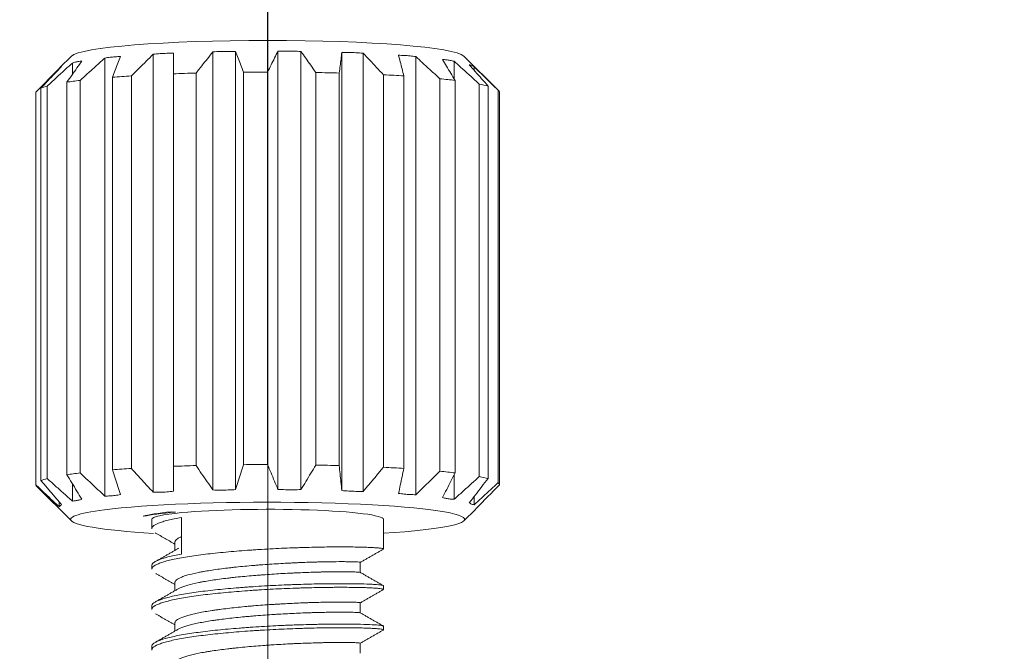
# Model space of a CAD drawing. Header units: millimetres. Extents: x 504 to 605, y 222 to 305.
# Tile 66 of 70: x 551.18 to 559.67, y 278.56 to 284.01. Entities that reach past the tile are written whole.
import ezdxf

# ---------------------------------------------------------------- set-up
doc = ezdxf.new("R2010")
doc.units = ezdxf.units.MM
doc.header["$LTSCALE"] = 0.03
doc.linetypes.add('CENTER', pattern=[50.8, 31.75, -6.35, 6.35, -6.35])
doc.layers.get('0').update_dxf_attribs({"lineweight": 15})
doc.layers.add('1', color=7, linetype='Continuous', true_color=0xffffff)
doc.styles.get("Standard").update_dxf_attribs({"font": 'simsun.ttc', "width": 0.85})
doc.dimstyles.new('ISO-25', dxfattribs={"dimtxt": 2.5, "dimasz": 2, "dimexe": 1.3, "dimexo": 0.625, "dimtad": 1, "dimzin": 9, "dimdsep": 46, "dimtxsty": 'Standard', "dimblk": 'OPEN30', "dimcen": 2, "dimazin": 2, "dimtfac": 0.6, "dimtmove": 0, "dimatfit": 0, "dimldrblk": 'OPEN30', "dimfxl": 1, "dimtolj": 1, "dimarcsym": 0})

# ---------------------------------------------------------------- blocks, each defined once
blk = doc.blocks.new('_Open30')
at = {"color": 0, "linetype": 'ByBlock', "lineweight": -2}
for p, q in [((-1, 0.2679), (0, 0)), ((0, 0), (-1, -0.2679)), ((0, 0), (-1, 0))]:
    blk.add_line(p, q, dxfattribs=at)
blk = doc.blocks.new('*D1')
at = {"color": 0, "lineweight": -2}
for p, q in [((523.1175, 282.896), (523.1175, 297.8054)), ((573.828, 277.0828), (573.828, 297.8054)), ((525.1175, 296.5054), (571.828, 296.5054))]:
    blk.add_line(p, q, dxfattribs=at)
at = {"layer": 'Defpoints', "color": 0}
for p in [(573.828, 296.5054), (523.1175, 282.271), (573.828, 276.4578)]:
    blk.add_point(p, dxfattribs=at)
at = {"color": 0, "lineweight": -2, "xscale": 2, "yscale": 2, "zscale": 2, "rotation": 180}
blk.add_blockref('_Open30', (523.1175, 296.5054), dxfattribs=at)
at = {"color": 0, "lineweight": -2, "xscale": 2, "yscale": 2, "zscale": 2}
blk.add_blockref('_Open30', (573.828, 296.5054), dxfattribs=at)
at = {"color": 0, "insert": (548.4725, 298.3804), "char_height": 2.5, "attachment_point": 5}
blk.add_mtext('\\A1;50.71', dxfattribs=at)
blk = doc.blocks.new('*D6')
at = {"color": 0, "lineweight": -2}
for p, q in [((553.3175, 283.046), (553.3175, 292.8054)), ((573.828, 276.9818), (573.828, 292.8054)), ((555.3175, 291.5054), (571.828, 291.5054))]:
    blk.add_line(p, q, dxfattribs=at)
at = {"layer": 'Defpoints', "color": 0}
for p in [(573.828, 291.5054), (553.3175, 282.421), (573.828, 276.3568)]:
    blk.add_point(p, dxfattribs=at)
at = {"color": 0, "lineweight": -2, "xscale": 2, "yscale": 2, "zscale": 2, "rotation": 180}
blk.add_blockref('_Open30', (553.3175, 291.5054), dxfattribs=at)
at = {"color": 0, "lineweight": -2, "xscale": 2, "yscale": 2, "zscale": 2}
blk.add_blockref('_Open30', (573.828, 291.5054), dxfattribs=at)
at = {"color": 0, "insert": (563.5727, 293.3804), "char_height": 2.5, "attachment_point": 5}
blk.add_mtext('\\A1;20.5', dxfattribs=at)
blk = doc.blocks.new('*D7')
at = {"color": 0, "lineweight": -2}
for p, q in [((516.8392, 260.296), (516.8392, 302.8054)), ((573.828, 277.5134), (573.828, 302.8054)), ((518.8392, 301.5054), (571.828, 301.5054))]:
    blk.add_line(p, q, dxfattribs=at)
at = {"layer": 'Defpoints', "color": 0}
for p in [(573.828, 301.5054), (573.828, 276.8884), (516.8392, 259.671)]:
    blk.add_point(p, dxfattribs=at)
at = {"color": 0, "lineweight": -2, "xscale": 2, "yscale": 2, "zscale": 2, "rotation": 180}
blk.add_blockref('_Open30', (516.8392, 301.5054), dxfattribs=at)
at = {"color": 0, "lineweight": -2, "xscale": 2, "yscale": 2, "zscale": 2}
blk.add_blockref('_Open30', (573.828, 301.5054), dxfattribs=at)
at = {"color": 0, "insert": (545.3206, 303.3804), "char_height": 2.5, "attachment_point": 5}
blk.add_mtext('\\A1;56.99', dxfattribs=at)
blk = doc.blocks.new('A$C4323a73e')
at = {"layer": '1', "color": 7, "linetype": 'Continuous', "lineweight": 18}
for p, q in [((36.0066, 24.0576), (36.0066, 20.2776)), ((36.2022, 24.0612), (36.2022, 20.2812)), ((36.5673, 24.0629), (36.5673, 20.2829)), ((36.7662, 24.0611), (36.7662, 20.2811)), ((37.1194, 24.0528), (37.1194, 20.2728)), ((34.7851, 24.0213), (34.6852, 23.9222)), ((35.074, 24.0045), (35.074, 20.2245)), ((35.492, 24.0375), (35.492, 20.2575)), ((35.6652, 24.0462), (35.6652, 20.2662)), ((37.3021, 24.0458), (37.3021, 20.2657)), ((37.7574, 24.0167), (37.7574, 20.2367)), ((38.0874, 23.9769), (38.0874, 23.8271)), ((38.4709, 23.7248), (38.172, 24.0213)), ((34.678, 23.9137), (34.678, 23.9092)), ((34.7935, 23.9618), (34.7935, 23.8633)), ((36.2697, 20.4958), (36.2697, 23.8829)), ((36.4786, 23.8838), (36.4786, 20.4968)), ((36.8945, 20.4929), (36.8945, 23.88)), ((38.26, 23.9301), (38.26, 23.9002)), ((34.7466, 20.4096), (34.7466, 23.7967)), ((34.8605, 23.812), (34.8605, 20.4249)), ((35.1404, 20.452), (35.1404, 23.8391)), ((35.303, 23.8505), (35.303, 20.4635)), ((35.6652, 20.4817), (35.6652, 23.8688)), ((35.8605, 23.8753), (35.8605, 20.4882)), ((37.0966, 23.8753), (37.0966, 20.4882)), ((37.4787, 20.4734), (37.4787, 23.8605)), ((37.6541, 23.8505), (37.6541, 20.4635)), ((37.965, 20.4391), (37.965, 23.8261)), ((38.0966, 23.812), (38.0966, 20.4249)), ((34.5223, 20.3587), (34.5223, 23.7458)), ((34.5764, 23.7634), (34.5764, 20.3763)), ((38.3057, 20.3933), (38.3057, 23.7804)), ((38.3807, 23.7634), (38.3807, 20.3763)), ((38.4676, 20.3407), (38.4676, 23.7277)), ((34.4786, 23.7095), (34.4786, 20.3224)), ((38.4786, 23.7095), (38.4786, 20.3224)), ((38.0874, 20.4069), (38.0874, 20.1969)), ((34.7935, 20.3318), (34.7935, 20.1818)), ((34.4862, 20.3072), (34.7851, 20.0106)), ((34.678, 20.1755), (34.678, 20.1337)), ((38.26, 20.2205), (38.26, 20.1501)), ((35.6468, 20.0889), (35.683, 20.086)), ((38.172, 20.0106), (38.2719, 20.1097)), ((35.4786, 20.0236), (35.4786, 19.9424)), ((35.7354, 19.7241), (35.7354, 20.0414)), ((37.4786, 20.0236), (37.4786, 20.0236)), ((37.4786, 19.7681), (37.4786, 20.0236)), ((35.6786, 19.8273), (35.6786, 19.7563)), ((37.2785, 19.5658), (37.2785, 19.653)), ((35.4786, 19.6251), (35.4786, 19.5937)), ((35.6786, 19.4786), (35.6786, 19.4084)), ((37.4786, 19.4194), (37.4786, 19.4507)), ((37.2785, 19.2171), (37.2785, 19.3043)), ((35.4786, 19.2764), (35.4786, 19.245)), ((35.6786, 19.13), (35.6786, 19.0597)), ((37.4786, 19.0707), (37.4786, 19.1021)), ((37.2785, 18.8685), (37.2785, 18.9556)), ((35.4786, 18.9277), (35.4786, 18.8963))]:
    blk.add_line(p, q, dxfattribs=at)
for centre, major_axis, ratio, start_param, end_param in [((36.4786, 24.0084), (1.7, 0), 0.087156, 0.08766, 3.053913), ((36.4786, 23.7095), (2, 0), 0.087156, 1.570796, 1.675433), ((36.4786, 23.7095), (2, 0), 0.087156, 1.256637, 1.361274), ((36.4786, 23.7095), (2, 0), 0.087156, 2.513274, 2.617911), ((36.4786, 23.7095), (2, 0), 0.087156, 2.199115, 2.303752), ((36.4786, 23.7095), (2, 0), 0.087156, 1.884955, 1.989592), ((36.4786, 23.7095), (2, 0), 0.087156, 0.942478, 1.047115), ((36.4786, 23.7095), (2, 0), 0.087156, 0.628318, 0.732955), ((36.4786, 23.7095), (2, 0), 0.087156, 2.827433, 2.93207), ((36.4786, 23.7095), (2, 0), 0.087156, 0.314159, 0.418796), ((36.4786, 23.7095), (2, 0), 0.087156, 0, 0.104637), ((36.4786, 20.3224), (-2, 0), 0.087156, 5.026548, 5.131185), ((36.4786, 20.3224), (-2, 0), 0.087156, 4.712389, 4.817026), ((36.4786, 20.3224), (-2, 0), 0.087156, 4.39823, 4.502866), ((36.4786, 20.3224), (-2, 0), 0.087156, 5.654867, 5.759504), ((36.4786, 20.3224), (-2, 0), 0.087156, 5.340708, 5.445344), ((36.4786, 20.3224), (-2, 0), 0.087156, 4.08407, 4.188707), ((36.4786, 20.3224), (-2, 0), 0.087156, 3.769911, 3.874548), ((36.4786, 20.3224), (-2, 0), 0.087156, 0, 0.104637), ((36.4786, 20.3224), (-2, 0), 0.087156, 5.969026, 6.073663), ((36.4786, 20.3224), (-2, 0), 0.087156, 3.455752, 3.560389), ((36.4786, 20.3224), (-2, 0), 0.087156, 3.141593, 3.246229), ((36.4786, 20.0236), (-1.7, 0), 0.087156, 2.199695, 5.550106), ((36.4786, 20.0236), (-1.7, 0), 0.087156, 5.550106, 6.283185), ((36.4786, 20.0236), (1.1193, 0), 0.087156, 2.408513, 2.858468), ((36.4245, 20.0166), (-1.0882, 0), 0.087145, 5.462037, 5.915508), ((36.4786, 20.0236), (1, 0), 0.087156, 2.408512, 3.141673), ((36.4786, 20.0236), (1, 0), 0.087156, 0, 2.408512), ((36.4786, 20.0236), (-1.7, 0), 0.087156, 0, 0.952188)]:
    blk.add_ellipse(centre, major_axis=major_axis, ratio=ratio, start_param=start_param, end_param=end_param, dxfattribs=at)
for points, degree in [([(36.0066, 24.0576), (35.9909, 24.0383), (35.9592, 23.9991), (35.9105, 23.9383), (35.8773, 23.8965), (35.8605, 23.8753)], 3), ([(36.2022, 24.0612), (36.1805, 24.0621), (36.137, 24.0629), (36.0718, 24.0617), (36.0283, 24.0593), (36.0066, 24.0576)], 3), ([(36.2697, 23.8829), (36.2619, 23.9036), (36.2466, 23.9445), (36.2241, 24.004), (36.2094, 24.0424), (36.2022, 24.0612)], 3), ([(36.5673, 24.0629), (36.5578, 24.044), (36.5385, 24.0054), (36.5089, 23.9457), (36.4888, 23.9047), (36.4786, 23.8838)], 3), ([(36.7662, 24.0611), (36.7441, 24.0625), (36.7, 24.0646), (36.6336, 24.0652), (36.5894, 24.0639), (36.5673, 24.0629)], 3), ([(36.8945, 23.88), (36.8798, 23.9011), (36.8506, 23.9426), (36.8079, 24.0029), (36.78, 24.0419), (36.7662, 24.0611)], 3), ([(37.1194, 24.0528), (37.117, 24.0341), (37.112, 23.9958), (37.1044, 23.9367), (37.0992, 23.896), (37.0966, 23.8753)], 3), ([(37.3021, 24.0458), (37.2818, 24.0478), (37.2412, 24.051), (37.1803, 24.0533), (37.1397, 24.0533), (37.1194, 24.0528)], 3), ([(34.7466, 23.7967), (34.7613, 23.8177), (34.7905, 23.8593), (34.8333, 23.9196), (34.8611, 23.9586), (34.8749, 23.9778)], 3), ([(34.8749, 23.9778), (34.8659, 23.9772), (34.8478, 23.9753), (34.8206, 23.97), (34.8026, 23.9648), (34.7935, 23.9618)], 3), ([(35.074, 24.0045), (35.0511, 23.9841), (35.0048, 23.9426), (34.9336, 23.8785), (34.8851, 23.8343), (34.8605, 23.812)], 3), ([(35.141, 24.0137), (35.1335, 24.013), (35.1186, 24.0114), (35.0963, 24.0083), (35.0815, 24.0058), (35.074, 24.0045)], 3), ([(35.1404, 23.8391), (35.1482, 23.8598), (35.1635, 23.9007), (35.186, 23.9602), (35.2006, 23.9986), (35.2079, 24.0174)], 3), ([(35.2079, 24.0174), (35.2004, 24.0173), (35.1856, 24.0169), (35.1633, 24.0157), (35.1484, 24.0144), (35.141, 24.0137)], 3), ([(35.492, 24.0375), (35.4717, 24.0177), (35.4307, 23.9774), (35.3677, 23.9151), (35.3247, 23.8723), (35.303, 23.8505)], 3), ([(35.6652, 24.0462), (35.646, 24.0465), (35.6075, 24.0462), (35.5497, 24.0433), (35.5113, 24.0397), (35.492, 24.0375)], 3), ([(35.6652, 23.8688), (35.6652, 23.8894), (35.6652, 23.9301), (35.6652, 23.9892), (35.6652, 24.0274), (35.6652, 24.0462)], 3), ([(37.4787, 23.8605), (37.4584, 23.882), (37.4183, 23.9245), (37.3594, 23.9862), (37.3211, 24.0261), (37.3021, 24.0458)], 3), ([(37.6087, 24.0284), (37.6136, 24.0096), (37.6235, 23.9713), (37.6386, 23.912), (37.6489, 23.8712), (37.6541, 23.8505)], 3), ([(37.7574, 24.0167), (37.7409, 24.0193), (37.7078, 24.0235), (37.6583, 24.0274), (37.6252, 24.0283), (37.6087, 24.0284)], 3), ([(37.965, 23.8261), (37.9411, 23.8483), (37.8939, 23.892), (37.8247, 23.9555), (37.7796, 23.9965), (37.7574, 24.0167)], 3), ([(37.9874, 23.992), (37.9992, 23.9729), (38.0228, 23.9342), (38.0592, 23.8742), (38.084, 23.8329), (38.0966, 23.812)], 3), ([(38.0874, 23.9769), (38.0763, 23.9798), (38.0541, 23.9848), (38.0208, 23.9898), (37.9986, 23.9915), (37.9874, 23.992)], 3), ([(38.3057, 23.7804), (38.2806, 23.8032), (38.231, 23.8482), (38.1582, 23.9137), (38.1109, 23.9561), (38.0874, 23.9769)], 3), ([(34.678, 23.9137), (34.6566, 23.8921), (34.6133, 23.8481), (34.5468, 23.78), (34.5015, 23.7332), (34.4786, 23.7095)], 3), ([(34.5223, 23.7458), (34.5426, 23.7673), (34.5827, 23.8098), (34.6416, 23.8715), (34.6799, 23.9114), (34.6989, 23.9311)], 3), ([(34.7935, 23.9618), (34.7702, 23.9408), (34.7231, 23.8981), (34.6508, 23.8319), (34.6014, 23.7864), (34.5764, 23.7634)], 3), ([(34.6989, 23.9311), (34.6966, 23.9304), (34.6919, 23.9281), (34.6849, 23.9224), (34.6803, 23.9169), (34.678, 23.9137)], 3), ([(38.2185, 23.9471), (38.2359, 23.9277), (38.2711, 23.8881), (38.3251, 23.8269), (38.362, 23.7847), (38.3807, 23.7634)], 3), ([(38.26, 23.9301), (38.2554, 23.9332), (38.2462, 23.9386), (38.2323, 23.9443), (38.2231, 23.9465), (38.2185, 23.9471)], 3), ([(38.4676, 23.7277), (38.4438, 23.7512), (38.3966, 23.7976), (38.3274, 23.865), (38.2823, 23.9086), (38.26, 23.9301)], 3), ([(35.6652, 20.4817), (35.6652, 20.4576), (35.6652, 20.4096), (35.6652, 20.3377), (35.6652, 20.29), (35.6652, 20.2662)], 3), ([(36.0066, 20.2776), (35.9903, 20.3009), (35.9577, 20.3475), (35.909, 20.4177), (35.8767, 20.4647), (35.8605, 20.4882)], 3), ([(36.2697, 20.4958), (36.2622, 20.4718), (36.2473, 20.424), (36.2248, 20.3525), (36.2097, 20.3049), (36.2022, 20.2812)], 3), ([(36.5673, 20.2829), (36.5574, 20.3065), (36.5376, 20.3539), (36.508, 20.4252), (36.4884, 20.4729), (36.4786, 20.4968)], 3), ([(36.8945, 20.4929), (36.8804, 20.4693), (36.852, 20.422), (36.8092, 20.3514), (36.7806, 20.3045), (36.7662, 20.2811)], 3), ([(37.1194, 20.2728), (37.1169, 20.2966), (37.1118, 20.3443), (37.1042, 20.4161), (37.0991, 20.4642), (37.0966, 20.4882)], 3), ([(34.7466, 20.4096), (34.7608, 20.3859), (34.7892, 20.3387), (34.8319, 20.2681), (34.8606, 20.2212), (34.8749, 20.1977)], 3), ([(35.074, 20.2245), (35.0502, 20.2466), (35.0026, 20.291), (34.9314, 20.3578), (34.8841, 20.4025), (34.8605, 20.4249)], 3), ([(35.1404, 20.452), (35.1479, 20.428), (35.1628, 20.3802), (35.1853, 20.3087), (35.2003, 20.2611), (35.2079, 20.2374)], 3), ([(35.492, 20.2575), (35.4709, 20.2802), (35.4288, 20.3258), (35.3657, 20.3945), (35.3239, 20.4405), (35.303, 20.4635)], 3), ([(37.4787, 20.4734), (37.4592, 20.4502), (37.4201, 20.4039), (37.3612, 20.3347), (37.3218, 20.2887), (37.3021, 20.2657)], 3), ([(37.6087, 20.2484), (37.6138, 20.2721), (37.6239, 20.3198), (37.6391, 20.3915), (37.6491, 20.4394), (37.6541, 20.4635)], 3), ([(37.965, 20.4391), (37.942, 20.4165), (37.896, 20.3713), (37.8268, 20.3039), (37.7806, 20.2591), (37.7574, 20.2367)], 3), ([(37.9874, 20.212), (37.9996, 20.2355), (38.024, 20.2826), (38.0604, 20.3536), (38.0845, 20.4011), (38.0966, 20.4249)], 3), ([(34.678, 20.1337), (34.6557, 20.1545), (34.6112, 20.1963), (34.5448, 20.2592), (34.5006, 20.3013), (34.4786, 20.3224)], 3), ([(34.5223, 20.3587), (34.5418, 20.3355), (34.5809, 20.2892), (34.6398, 20.22), (34.6792, 20.174), (34.6989, 20.151)], 3), ([(34.7935, 20.1818), (34.7693, 20.2033), (34.7209, 20.2463), (34.6485, 20.3111), (34.6004, 20.3546), (34.5764, 20.3763)], 3), ([(38.3057, 20.3933), (38.2816, 20.3714), (38.2333, 20.3275), (38.1605, 20.262), (38.1118, 20.2185), (38.0874, 20.1969)], 3), ([(38.2185, 20.1671), (38.2366, 20.1902), (38.2727, 20.2365), (38.3268, 20.3063), (38.3627, 20.3529), (38.3807, 20.3763)], 3), ([(38.4676, 20.3407), (38.4447, 20.3193), (38.3987, 20.2768), (38.3295, 20.2133), (38.2832, 20.1711), (38.26, 20.1501)], 3), ([(38.2791, 20.1182), (38.3014, 20.1408), (38.3459, 20.186), (38.4124, 20.2541), (38.4565, 20.2996), (38.4786, 20.3224)], 3), ([(35.1409, 20.2282), (35.1335, 20.2275), (35.1186, 20.2262), (35.0963, 20.225), (35.0815, 20.2246), (35.074, 20.2245)], 3), ([(35.2079, 20.2374), (35.2004, 20.2361), (35.1856, 20.2336), (35.1633, 20.2306), (35.1484, 20.2289), (35.1409, 20.2282)], 3), ([(35.6652, 20.2662), (35.646, 20.264), (35.6075, 20.2604), (35.5497, 20.2575), (35.5113, 20.2572), (35.492, 20.2575)], 3), ([(36.2022, 20.2812), (36.1805, 20.2796), (36.137, 20.2772), (36.0718, 20.276), (36.0283, 20.2768), (36.0066, 20.2776)], 3), ([(36.7662, 20.2811), (36.7441, 20.2801), (36.7, 20.2788), (36.6336, 20.2794), (36.5894, 20.2815), (36.5673, 20.2829)], 3), ([(37.3021, 20.2657), (37.2818, 20.2653), (37.2412, 20.2652), (37.1803, 20.2676), (37.1397, 20.2708), (37.1194, 20.2728)], 3), ([(37.7574, 20.2367), (37.7409, 20.2368), (37.7078, 20.2377), (37.6583, 20.2416), (37.6252, 20.2459), (37.6087, 20.2484)], 3), ([(34.6989, 20.151), (34.6966, 20.1479), (34.6919, 20.1424), (34.6849, 20.1366), (34.6803, 20.1344), (34.678, 20.1337)], 3), ([(34.8749, 20.1977), (34.8659, 20.1948), (34.8478, 20.1896), (34.8206, 20.1843), (34.8026, 20.1824), (34.7935, 20.1818)], 3), ([(38.0874, 20.1969), (38.0763, 20.1973), (38.0541, 20.199), (38.0208, 20.2041), (37.9986, 20.2091), (37.9874, 20.212)], 3), ([(38.26, 20.1501), (38.2554, 20.1507), (38.2462, 20.1529), (38.2323, 20.1586), (38.2231, 20.164), (38.2185, 20.1671)], 3), ([(35.5068, 19.9086), (35.593, 19.8593), (35.6786, 19.8103)], 2), ([(35.6976, 19.7672), (35.5974, 19.7099), (35.4967, 19.6524)], 2), ([(37.2785, 19.6528), (37.3788, 19.7102), (37.4783, 19.767)], 2), ([(35.5124, 19.5568), (35.5958, 19.5091), (35.6786, 19.4617)], 2), ([(37.4776, 19.4522), (37.3775, 19.5093), (37.2766, 19.5671)], 2), ([(35.713, 19.4281), (35.613, 19.3708), (35.512, 19.3131)], 2), ([(37.2785, 19.3041), (37.3786, 19.3614), (37.4778, 19.4181)], 2), ([(35.512, 19.2083), (35.5956, 19.1606), (35.6786, 19.113)], 2), ([(37.4778, 19.1034), (37.3777, 19.1606), (37.2767, 19.2184)], 2), ([(35.7129, 19.0794), (35.613, 19.0221), (35.5121, 18.9645)], 2), ([(37.2785, 18.9555), (37.3784, 19.0126), (37.4774, 19.0692)], 2)]:
    blk.add_open_spline(points, degree=degree, dxfattribs=at)
for points, knots in [([(38.2719, 20.1097), (38.272, 20.1098), (38.2744, 20.1122), (38.2768, 20.1151), (38.2791, 20.1182)], [0, 0, 0, 0, 0.035594, 1, 1, 1, 1]), ([(35.7354, 20.0414), (35.6912, 20.0334), (35.6526, 20.0252), (35.6026, 20.0125), (35.5873, 20.0081), (35.5594, 19.9993), (35.5468, 19.9948), (35.514, 19.9813), (35.4984, 19.9722), (35.4866, 19.9606), (35.4847, 19.9583), (35.4815, 19.9536), (35.4804, 19.9512), (35.4789, 19.9467), (35.4786, 19.9446), (35.4786, 19.9424)], [0, 0, 0, 0, 0.268096, 0.268096, 0.402144, 0.402144, 0.536192, 0.536192, 0.804288, 0.804288, 0.871312, 0.871312, 0.938336, 0.938336, 1, 1, 1, 1]), ([(35.6786, 19.8271), (35.6785, 19.8332), (35.6813, 19.8392), (35.6905, 19.8492), (35.6954, 19.8533), (35.7048, 19.8594), (35.7083, 19.8614), (35.7159, 19.8654), (35.7199, 19.8674), (35.7255, 19.8699), (35.7268, 19.8705), (35.7281, 19.871)], [0, 0, 0, 0, 0.407527, 0.407527, 0.684381, 0.684381, 0.822808, 0.822808, 0.961236, 0.961236, 1, 1, 1, 1]), ([(35.4786, 19.625), (35.4785, 19.6272), (35.4796, 19.6341), (35.4872, 19.6455), (35.4997, 19.6547), (35.5153, 19.6639), (35.5248, 19.6685), (35.5576, 19.6821), (35.5853, 19.6908), (35.6353, 19.7035), (35.6534, 19.7077), (35.6925, 19.716), (35.7133, 19.7201), (35.7354, 19.7241)], [0, 0, 0, 0, 0.063166, 0.196999, 0.330833, 0.330833, 0.464666, 0.464666, 0.732333, 0.732333, 0.866167, 0.866167, 1, 1, 1, 1]), ([(37.4786, 19.768), (37.4786, 19.7686), (37.4781, 19.7691), (37.4738, 19.7717), (37.4641, 19.7737), (37.4439, 19.7761), (37.4394, 19.7766), (37.4298, 19.7775), (37.4142, 19.7789), (37.3953, 19.7801), (37.3673, 19.7816), (37.3518, 19.7823), (37.3265, 19.7832), (37.3177, 19.7835), (37.2994, 19.7841), (37.2898, 19.7843), (37.2406, 19.7855), (37.1966, 19.7861), (37.124, 19.7864), (37.0987, 19.7864), (37.0589, 19.7862), (37.0454, 19.7861), (37.018, 19.7859), (37.0041, 19.7857), (36.9339, 19.7848), (36.8749, 19.7837), (36.7978, 19.7815), (36.7822, 19.781), (36.7506, 19.78), (36.7347, 19.7795), (36.6868, 19.7778), (36.6548, 19.7765), (36.558, 19.7723), (36.4929, 19.769), (36.4105, 19.764), (36.3941, 19.763), (36.3614, 19.7609), (36.3452, 19.7598), (36.2967, 19.7564), (36.2648, 19.7541), (36.2016, 19.7491), (36.1704, 19.7465), (36.1088, 19.7409), (36.0781, 19.7379), (35.9893, 19.7288), (35.9335, 19.7222), (35.855, 19.7117), (35.8296, 19.7081), (35.7808, 19.7005), (35.7575, 19.6967), (35.6912, 19.6847), (35.6526, 19.6765), (35.6026, 19.6638), (35.5873, 19.6595), (35.5594, 19.6507), (35.5468, 19.6462), (35.514, 19.6326), (35.4984, 19.6235), (35.4866, 19.6119), (35.4847, 19.6096), (35.4815, 19.6049), (35.4804, 19.6026), (35.4789, 19.5981), (35.4786, 19.5959), (35.4786, 19.5938)], [0, 0, 0, 0, 0.016877, 0.016877, 0.079377, 0.079377, 0.095002, 0.095002, 0.110627, 0.141877, 0.141877, 0.173127, 0.173127, 0.188752, 0.188752, 0.204377, 0.204377, 0.266877, 0.266877, 0.298127, 0.298127, 0.313751, 0.313751, 0.329376, 0.329376, 0.391876, 0.391876, 0.407501, 0.407501, 0.423126, 0.423126, 0.454376, 0.454376, 0.516876, 0.516876, 0.532501, 0.532501, 0.548126, 0.548126, 0.579376, 0.579376, 0.610626, 0.610626, 0.641876, 0.641876, 0.704376, 0.704376, 0.735626, 0.735626, 0.766876, 0.766876, 0.829375, 0.829375, 0.860625, 0.860625, 0.891875, 0.891875, 0.954375, 0.954375, 0.97, 0.97, 0.985625, 0.985625, 1, 1, 1, 1]), ([(35.6965, 19.7665), (35.6981, 19.7677), (35.6999, 19.7689), (35.7042, 19.7717), (35.7069, 19.7733), (35.7098, 19.7749)], [0, 0, 0, 0, 0.427722, 0.427722, 1, 1, 1, 1]), ([(35.6786, 19.4787), (35.6786, 19.4805), (35.6789, 19.4824), (35.6806, 19.4883), (35.683, 19.4924), (35.6944, 19.5048), (35.7069, 19.5128), (35.733, 19.5247), (35.7428, 19.5286), (35.7596, 19.5344), (35.7654, 19.5364), (35.7778, 19.5402), (35.7842, 19.5421), (35.8177, 19.5516), (35.8486, 19.5588), (35.8923, 19.5676), (35.9013, 19.5694), (35.9198, 19.5728), (35.9294, 19.5745), (35.9586, 19.5796), (35.9787, 19.5829), (36.0414, 19.5923), (36.0861, 19.5983), (36.1454, 19.6054), (36.1575, 19.6068), (36.1818, 19.6095), (36.2185, 19.6135), (36.2559, 19.6172), (36.3064, 19.6219), (36.3319, 19.6241), (36.3708, 19.6274), (36.3838, 19.6284), (36.41, 19.6305), (36.4232, 19.6315), (36.4889, 19.6364), (36.541, 19.6398), (36.6184, 19.6442), (36.6442, 19.6456), (36.6826, 19.6475), (36.6953, 19.6481), (36.7205, 19.6493), (36.733, 19.6499), (36.7946, 19.6525), (36.8418, 19.6542), (36.8982, 19.6558), (36.9093, 19.6561), (36.9313, 19.6567), (36.9421, 19.6569), (36.9739, 19.6576), (36.9941, 19.658), (37.0523, 19.6589), (37.0875, 19.6591), (37.135, 19.6591), (37.1497, 19.659), (37.1767, 19.6587), (37.1891, 19.6585), (37.2115, 19.6581), (37.2217, 19.6578), (37.2395, 19.6571), (37.2474, 19.6567), (37.2668, 19.6555), (37.2746, 19.6546), (37.2782, 19.6535), (37.2785, 19.6532), (37.2785, 19.653)], [0, 0, 0, 0, 0.014249, 0.014249, 0.045495, 0.045495, 0.107987, 0.107987, 0.139233, 0.139233, 0.154856, 0.154856, 0.17048, 0.17048, 0.232972, 0.232972, 0.248595, 0.248595, 0.264218, 0.264218, 0.295464, 0.295464, 0.357956, 0.357956, 0.37358, 0.37358, 0.389203, 0.420449, 0.420449, 0.451695, 0.451695, 0.467318, 0.467318, 0.482941, 0.482941, 0.545433, 0.545433, 0.57668, 0.57668, 0.592303, 0.592303, 0.607926, 0.607926, 0.670418, 0.670418, 0.686041, 0.686041, 0.701664, 0.701664, 0.73291, 0.73291, 0.795403, 0.795403, 0.826649, 0.826649, 0.857895, 0.857895, 0.889141, 0.889141, 0.920387, 0.920387, 0.98288, 0.98288, 1, 1, 1, 1]), ([(35.7109, 19.4269), (35.715, 19.4291), (35.7195, 19.4313), (35.733, 19.4375), (35.7429, 19.4414), (35.7596, 19.4473), (35.7655, 19.4492), (35.7778, 19.4531), (35.7843, 19.455), (35.8177, 19.4645), (35.8486, 19.4717), (35.8923, 19.4804), (35.9013, 19.4822), (35.9199, 19.4856), (35.9294, 19.4874), (35.9586, 19.4924), (35.9788, 19.4957), (36.0415, 19.5052), (36.0861, 19.5112), (36.1455, 19.5182), (36.1575, 19.5196), (36.1818, 19.5223), (36.2185, 19.5263), (36.2559, 19.53), (36.3064, 19.5347), (36.332, 19.537), (36.3708, 19.5402), (36.3838, 19.5413), (36.41, 19.5434), (36.4232, 19.5444), (36.4889, 19.5492), (36.541, 19.5526), (36.6185, 19.5571), (36.6442, 19.5585), (36.6826, 19.5604), (36.6954, 19.561), (36.7206, 19.5622), (36.733, 19.5627), (36.7947, 19.5653), (36.8419, 19.567), (36.8982, 19.5686), (36.9093, 19.569), (36.9313, 19.5695), (36.9422, 19.5698), (36.9739, 19.5705), (36.9942, 19.5708), (37.0523, 19.5717), (37.0876, 19.5719), (37.135, 19.5719), (37.1497, 19.5718), (37.1767, 19.5716), (37.1891, 19.5714), (37.2116, 19.5709), (37.2217, 19.5706), (37.2396, 19.5699), (37.2474, 19.5695), (37.2668, 19.5684), (37.2746, 19.5675), (37.2782, 19.5663), (37.2785, 19.5661), (37.2785, 19.5658)], [0, 0, 0, 0, 0.019105, 0.019105, 0.053465, 0.053465, 0.070645, 0.070645, 0.087824, 0.087824, 0.156544, 0.156544, 0.173724, 0.173724, 0.190904, 0.190904, 0.225264, 0.225264, 0.293984, 0.293984, 0.311164, 0.311164, 0.328344, 0.362704, 0.362704, 0.397064, 0.397064, 0.414244, 0.414244, 0.431424, 0.431424, 0.500144, 0.500144, 0.534504, 0.534504, 0.551684, 0.551684, 0.568864, 0.568864, 0.637584, 0.637584, 0.654764, 0.654764, 0.671944, 0.671944, 0.706304, 0.706304, 0.775023, 0.775023, 0.809383, 0.809383, 0.843743, 0.843743, 0.878103, 0.878103, 0.912463, 0.912463, 0.981183, 0.981183, 1, 1, 1, 1]), ([(35.4786, 19.2763), (35.4785, 19.2785), (35.4796, 19.2854), (35.4842, 19.2922), (35.4934, 19.3014), (35.4997, 19.306), (35.5153, 19.3152), (35.5248, 19.3198), (35.5576, 19.3333), (35.5853, 19.3421), (35.6353, 19.3549), (35.6534, 19.3591), (35.6925, 19.3674), (35.7133, 19.3714), (35.7796, 19.3833), (35.8279, 19.3908), (35.9062, 19.4013), (35.9333, 19.4047), (35.9895, 19.4113), (36.0187, 19.4145), (36.1074, 19.4236), (36.1687, 19.4292), (36.2478, 19.4355), (36.2638, 19.4367), (36.296, 19.4391), (36.3122, 19.4403), (36.3611, 19.4437), (36.3937, 19.4458), (36.4914, 19.4516), (36.5565, 19.455), (36.6379, 19.4585), (36.6542, 19.4592), (36.6865, 19.4605), (36.7346, 19.4623), (36.8127, 19.4647), (36.873, 19.4662), (36.9174, 19.4671), (36.9321, 19.4674), (36.9611, 19.4679), (36.9756, 19.4681), (37.0463, 19.469), (37.0988, 19.4692), (37.1715, 19.4689), (37.1947, 19.4687), (37.228, 19.4683), (37.2389, 19.4681), (37.2598, 19.4677), (37.2699, 19.4675), (37.3189, 19.4664), (37.3526, 19.4651), (37.3879, 19.4632), (37.3946, 19.4628), (37.4073, 19.462), (37.4133, 19.4616), (37.4301, 19.4602), (37.4397, 19.4593), (37.4638, 19.4565), (37.4737, 19.4545), (37.478, 19.4519), (37.4785, 19.4514), (37.4786, 19.4508), (37.4786, 19.4508), (37.4786, 19.4508)], [0, 0, 0, 0, 0.014751, 0.046001, 0.046001, 0.077251, 0.077251, 0.108501, 0.108501, 0.171001, 0.171001, 0.202252, 0.202252, 0.233502, 0.233502, 0.296002, 0.296002, 0.327252, 0.327252, 0.358502, 0.358502, 0.421003, 0.421003, 0.436628, 0.436628, 0.452253, 0.452253, 0.483503, 0.483503, 0.546003, 0.546003, 0.561629, 0.561629, 0.577254, 0.608504, 0.639754, 0.639754, 0.655379, 0.655379, 0.671004, 0.671004, 0.733504, 0.733504, 0.764755, 0.764755, 0.78038, 0.78038, 0.796005, 0.796005, 0.858505, 0.858505, 0.87413, 0.87413, 0.889755, 0.889755, 0.921005, 0.921005, 0.983506, 0.983506, 0.999131, 0.999131, 1, 1, 1, 1]), ([(37.4766, 19.4173), (37.4769, 19.4175), (37.4772, 19.4177), (37.479, 19.4189), (37.4789, 19.42), (37.4738, 19.4231), (37.4641, 19.4251), (37.4439, 19.4275), (37.4394, 19.4279), (37.4298, 19.4288), (37.4246, 19.4293), (37.4079, 19.4306), (37.3953, 19.4314), (37.3673, 19.4329), (37.3518, 19.4336), (37.3265, 19.4346), (37.3177, 19.4349), (37.2994, 19.4354), (37.2898, 19.4357), (37.2406, 19.4368), (37.1966, 19.4374), (37.124, 19.4377), (37.0987, 19.4377), (37.0589, 19.4375), (37.0454, 19.4375), (37.018, 19.4372), (37.0041, 19.4371), (36.9339, 19.4362), (36.8749, 19.4349), (36.7978, 19.4328), (36.7822, 19.4323), (36.7506, 19.4314), (36.7347, 19.4308), (36.6868, 19.4291), (36.6548, 19.4279), (36.558, 19.4237), (36.4929, 19.4203), (36.4105, 19.4154), (36.3941, 19.4143), (36.3614, 19.4122), (36.3127, 19.409), (36.2328, 19.4031), (36.1704, 19.3978), (36.1088, 19.3922), (36.0782, 19.3892), (35.9893, 19.3801), (35.9335, 19.3736), (35.855, 19.3631), (35.8296, 19.3594), (35.7808, 19.3518), (35.7575, 19.348), (35.6912, 19.3361), (35.6526, 19.3279), (35.6026, 19.3152), (35.5873, 19.3108), (35.5594, 19.302), (35.5468, 19.2975), (35.514, 19.2839), (35.4984, 19.2749), (35.4866, 19.2633), (35.4847, 19.261), (35.4815, 19.2563), (35.4804, 19.2539), (35.4789, 19.2494), (35.4786, 19.2473), (35.4786, 19.2452)], [0, 0, 0, 0, 0.00527, 0.00527, 0.035919, 0.035919, 0.097216, 0.097216, 0.11254, 0.11254, 0.127865, 0.127865, 0.158513, 0.158513, 0.189162, 0.189162, 0.204486, 0.204486, 0.21981, 0.21981, 0.281107, 0.281107, 0.311756, 0.311756, 0.32708, 0.32708, 0.342405, 0.342405, 0.403702, 0.403702, 0.419026, 0.419026, 0.43435, 0.43435, 0.464999, 0.464999, 0.526296, 0.526296, 0.54162, 0.54162, 0.556944, 0.587593, 0.618242, 0.618242, 0.64889, 0.64889, 0.710187, 0.710187, 0.740836, 0.740836, 0.771484, 0.771484, 0.832781, 0.832781, 0.86343, 0.86343, 0.894079, 0.894079, 0.955376, 0.955376, 0.9707, 0.9707, 0.986024, 0.986024, 1, 1, 1, 1]), ([(35.6786, 19.13), (35.6786, 19.1319), (35.6789, 19.1338), (35.6806, 19.1398), (35.6856, 19.148), (35.6956, 19.156), (35.7081, 19.1641), (35.7156, 19.1681), (35.742, 19.1801), (35.7642, 19.1878), (35.8042, 19.1991), (35.8186, 19.2028), (35.842, 19.2083), (35.8501, 19.2101), (35.8667, 19.2137), (35.8753, 19.2155), (35.9191, 19.2243), (35.9576, 19.231), (36.01, 19.2389), (36.0206, 19.2405), (36.0425, 19.2436), (36.0536, 19.2451), (36.0874, 19.2497), (36.1105, 19.2525), (36.1811, 19.2609), (36.2302, 19.2661), (36.2939, 19.2721), (36.3068, 19.2733), (36.3327, 19.2755), (36.3714, 19.2789), (36.4104, 19.2819), (36.4624, 19.2857), (36.4885, 19.2876), (36.5277, 19.2901), (36.5408, 19.291), (36.567, 19.2926), (36.5802, 19.2934), (36.6453, 19.2971), (36.6959, 19.2996), (36.7697, 19.3028), (36.7939, 19.3037), (36.8298, 19.305), (36.8416, 19.3054), (36.8648, 19.3062), (36.8763, 19.3065), (36.9324, 19.3082), (36.9744, 19.309), (37.0231, 19.3097), (37.0327, 19.3099), (37.0514, 19.3101), (37.0606, 19.3102), (37.0871, 19.3104), (37.1038, 19.3104), (37.1506, 19.3104), (37.1777, 19.3101), (37.2118, 19.3094), (37.2219, 19.3091), (37.2397, 19.3084), (37.255, 19.3077), (37.2654, 19.3069), (37.2733, 19.306), (37.276, 19.3055), (37.2781, 19.3048), (37.2785, 19.3045), (37.2785, 19.3043)], [0, 0, 0, 0, 0.014505, 0.014505, 0.045767, 0.077029, 0.077029, 0.10829, 0.10829, 0.170813, 0.170813, 0.202075, 0.202075, 0.217706, 0.217706, 0.233337, 0.233337, 0.29586, 0.29586, 0.311491, 0.311491, 0.327121, 0.327121, 0.358383, 0.358383, 0.420906, 0.420906, 0.436537, 0.436537, 0.452168, 0.48343, 0.48343, 0.514691, 0.514691, 0.530322, 0.530322, 0.545953, 0.545953, 0.608476, 0.608476, 0.639738, 0.639738, 0.655368, 0.655368, 0.670999, 0.670999, 0.733522, 0.733522, 0.749153, 0.749153, 0.764784, 0.764784, 0.796046, 0.796046, 0.858569, 0.858569, 0.88983, 0.88983, 0.921092, 0.952354, 0.952354, 0.983615, 0.983615, 1, 1, 1, 1]), ([(35.7118, 19.0787), (35.7157, 19.0808), (35.7199, 19.0829), (35.7421, 19.093), (35.7643, 19.1006), (35.8042, 19.1119), (35.8187, 19.1157), (35.842, 19.1212), (35.8501, 19.123), (35.8668, 19.1266), (35.8753, 19.1284), (35.9192, 19.1372), (35.9577, 19.1438), (36.0101, 19.1518), (36.0207, 19.1533), (36.0426, 19.1564), (36.0537, 19.158), (36.0875, 19.1625), (36.1106, 19.1654), (36.1813, 19.1738), (36.2303, 19.1789), (36.2941, 19.1849), (36.307, 19.1861), (36.3328, 19.1883), (36.3715, 19.1917), (36.4105, 19.1948), (36.4625, 19.1986), (36.4886, 19.2004), (36.5278, 19.203), (36.5409, 19.2038), (36.5671, 19.2054), (36.5803, 19.2062), (36.6454, 19.2099), (36.696, 19.2125), (36.7698, 19.2156), (36.794, 19.2166), (36.8299, 19.2178), (36.8417, 19.2182), (36.8649, 19.219), (36.8763, 19.2193), (36.9325, 19.2209), (36.9745, 19.2219), (37.0232, 19.2226), (37.0328, 19.2227), (37.0515, 19.223), (37.0606, 19.223), (37.0872, 19.2232), (37.1039, 19.2233), (37.1507, 19.2232), (37.1777, 19.2229), (37.2118, 19.2222), (37.222, 19.2219), (37.2397, 19.2213), (37.255, 19.2205), (37.2655, 19.2197), (37.2734, 19.2188), (37.2761, 19.2183), (37.2781, 19.2176), (37.2785, 19.2174), (37.2785, 19.2172)], [0, 0, 0, 0, 0.017769, 0.017769, 0.086639, 0.086639, 0.121075, 0.121075, 0.138292, 0.138292, 0.15551, 0.15551, 0.22438, 0.22438, 0.241598, 0.241598, 0.258815, 0.258815, 0.293251, 0.293251, 0.362121, 0.362121, 0.379339, 0.379339, 0.396556, 0.430991, 0.430991, 0.465427, 0.465427, 0.482644, 0.482644, 0.499862, 0.499862, 0.568732, 0.568732, 0.603167, 0.603167, 0.620385, 0.620385, 0.637603, 0.637603, 0.706473, 0.706473, 0.723691, 0.723691, 0.740908, 0.740908, 0.775343, 0.775343, 0.844214, 0.844214, 0.878649, 0.878649, 0.913084, 0.947519, 0.947519, 0.981955, 0.981955, 1, 1, 1, 1]), ([(35.4786, 18.9277), (35.4786, 18.9299), (35.4796, 18.9367), (35.4872, 18.9481), (35.4997, 18.9573), (35.5153, 18.9666), (35.5248, 18.9712), (35.5576, 18.9847), (35.5853, 18.9934), (35.6353, 19.0062), (35.6534, 19.0104), (35.6925, 19.0187), (35.7133, 19.0228), (35.7796, 19.0347), (35.8279, 19.0421), (35.9062, 19.0526), (35.9333, 19.056), (35.9895, 19.0626), (36.0187, 19.0659), (36.1074, 19.075), (36.1687, 19.0805), (36.2478, 19.0868), (36.2638, 19.088), (36.296, 19.0904), (36.3122, 19.0916), (36.3611, 19.095), (36.3937, 19.0971), (36.4914, 19.103), (36.5565, 19.1063), (36.6379, 19.1098), (36.6542, 19.1105), (36.6865, 19.1118), (36.7346, 19.1136), (36.7814, 19.1151), (36.8428, 19.1168), (36.873, 19.1176), (36.9174, 19.1185), (36.9321, 19.1187), (36.9611, 19.1192), (36.9756, 19.1194), (37.0463, 19.1203), (37.0988, 19.1205), (37.1715, 19.1203), (37.1947, 19.1201), (37.228, 19.1197), (37.2389, 19.1195), (37.2598, 19.1191), (37.2699, 19.1189), (37.3189, 19.1177), (37.3526, 19.1164), (37.3879, 19.1146), (37.3946, 19.1142), (37.4073, 19.1134), (37.4133, 19.1129), (37.4301, 19.1116), (37.4397, 19.1107), (37.4638, 19.1078), (37.4737, 19.1058), (37.478, 19.1032), (37.4785, 19.1027), (37.4786, 19.1022), (37.4786, 19.1022), (37.4786, 19.1021)], [0, 0, 0, 0, 0.014626, 0.04588, 0.077133, 0.077133, 0.108387, 0.108387, 0.170894, 0.170894, 0.202148, 0.202148, 0.233402, 0.233402, 0.295909, 0.295909, 0.327163, 0.327163, 0.358417, 0.358417, 0.420924, 0.420924, 0.436551, 0.436551, 0.452178, 0.452178, 0.483431, 0.483431, 0.545939, 0.545939, 0.561566, 0.561566, 0.577192, 0.608446, 0.608446, 0.6397, 0.6397, 0.655327, 0.655327, 0.670954, 0.670954, 0.733461, 0.733461, 0.764715, 0.764715, 0.780342, 0.780342, 0.795968, 0.795968, 0.858476, 0.858476, 0.874103, 0.874103, 0.889729, 0.889729, 0.920983, 0.920983, 0.983491, 0.983491, 0.999117, 0.999117, 1, 1, 1, 1]), ([(37.4762, 19.0685), (37.4767, 19.0688), (37.4772, 19.069), (37.479, 19.0703), (37.4789, 19.0713), (37.4738, 19.0744), (37.4641, 19.0764), (37.4439, 19.0788), (37.4394, 19.0793), (37.4298, 19.0802), (37.4142, 19.0815), (37.3827, 19.0836), (37.3518, 19.085), (37.3265, 19.0859), (37.3177, 19.0862), (37.2994, 19.0867), (37.2898, 19.087), (37.2406, 19.0882), (37.1966, 19.0888), (37.124, 19.0891), (37.0987, 19.0891), (37.0589, 19.0889), (37.0454, 19.0888), (37.018, 19.0885), (37.0041, 19.0884), (36.9339, 19.0875), (36.8749, 19.0863), (36.7978, 19.0842), (36.7822, 19.0837), (36.7506, 19.0827), (36.7347, 19.0822), (36.6868, 19.0804), (36.6548, 19.0792), (36.558, 19.075), (36.4929, 19.0717), (36.4105, 19.0667), (36.3941, 19.0657), (36.3614, 19.0636), (36.3127, 19.0603), (36.2648, 19.0567), (36.2016, 19.0517), (36.1704, 19.0491), (36.1088, 19.0435), (36.0781, 19.0406), (35.9893, 19.0315), (35.9335, 19.0249), (35.855, 19.0143), (35.8296, 19.0107), (35.7808, 19.0032), (35.7575, 18.9993), (35.6912, 18.9874), (35.6526, 18.9792), (35.6026, 18.9665), (35.5873, 18.9621), (35.5594, 18.9533), (35.5468, 18.9488), (35.514, 18.9353), (35.4984, 18.9262), (35.4866, 18.9146), (35.4847, 18.9123), (35.4815, 18.9076), (35.4804, 18.9052), (35.4789, 18.9007), (35.4786, 18.8986), (35.4786, 18.8965)], [0, 0, 0, 0, 0.007096, 0.007096, 0.037688, 0.037688, 0.098873, 0.098873, 0.114169, 0.114169, 0.129465, 0.160057, 0.19065, 0.19065, 0.205946, 0.205946, 0.221242, 0.221242, 0.282426, 0.282426, 0.313019, 0.313019, 0.328315, 0.328315, 0.343611, 0.343611, 0.404795, 0.404795, 0.420092, 0.420092, 0.435388, 0.435388, 0.46598, 0.46598, 0.527164, 0.527164, 0.542461, 0.542461, 0.557757, 0.588349, 0.588349, 0.618941, 0.618941, 0.649534, 0.649534, 0.710718, 0.710718, 0.74131, 0.74131, 0.771903, 0.771903, 0.833087, 0.833087, 0.863679, 0.863679, 0.894272, 0.894272, 0.955456, 0.955456, 0.970752, 0.970752, 0.986048, 0.986048, 1, 1, 1, 1]), ([(35.6786, 18.7813), (35.6786, 18.7873), (35.6813, 18.7932), (35.6906, 18.8033), (35.6957, 18.8075), (35.7083, 18.8155), (35.7233, 18.8235), (35.7431, 18.8313), (35.7652, 18.839), (35.7776, 18.8429), (35.818, 18.8543), (35.8491, 18.8616), (35.9014, 18.8721), (35.9198, 18.8755), (35.9489, 18.8806), (35.9589, 18.8822), (35.9792, 18.8855), (35.9896, 18.8871), (36.042, 18.8951), (36.0867, 18.9011), (36.1457, 18.9081), (36.1576, 18.9094), (36.1819, 18.9121), (36.1942, 18.9135), (36.2314, 18.9174), (36.2564, 18.9199), (36.3323, 18.927), (36.3839, 18.9313), (36.4496, 18.9362), (36.4628, 18.9371), (36.4892, 18.9389), (36.5285, 18.9416), (36.5675, 18.9439), (36.619, 18.9469), (36.6446, 18.9483), (36.6828, 18.9502), (36.6954, 18.9508), (36.7207, 18.952), (36.7332, 18.9526), (36.7952, 18.9552), (36.8425, 18.9568), (36.9097, 18.9588), (36.9316, 18.9593), (36.9634, 18.9601), (36.9739, 18.9603), (36.9943, 18.9607), (37.0042, 18.9608), (37.0528, 18.9616), (37.0879, 18.9618), (37.1272, 18.9617), (37.1348, 18.9617), (37.1495, 18.9616), (37.1566, 18.9616), (37.177, 18.9614), (37.1894, 18.9612), (37.223, 18.9605), (37.2409, 18.9598), (37.2604, 18.9586), (37.2656, 18.9582), (37.2734, 18.9573), (37.2775, 18.9566), (37.2785, 18.9559), (37.2785, 18.9556)], [0, 0, 0, 0, 0.045853, 0.045853, 0.077087, 0.077087, 0.108322, 0.139557, 0.139557, 0.170791, 0.170791, 0.233261, 0.233261, 0.264495, 0.264495, 0.280113, 0.280113, 0.29573, 0.29573, 0.358199, 0.358199, 0.373817, 0.373817, 0.389434, 0.389434, 0.420669, 0.420669, 0.483138, 0.483138, 0.498755, 0.498755, 0.514373, 0.545607, 0.545607, 0.576842, 0.576842, 0.592459, 0.592459, 0.608077, 0.608077, 0.670546, 0.670546, 0.701781, 0.701781, 0.717398, 0.717398, 0.733015, 0.733015, 0.795485, 0.795485, 0.811102, 0.811102, 0.826719, 0.826719, 0.857954, 0.857954, 0.920423, 0.920423, 0.951658, 0.951658, 0.982893, 1, 1, 1, 1])]:
    blk.add_open_spline(points, degree=3, knots=knots, dxfattribs=at)

msp = doc.modelspace()

# ---------------------------------------------------------------- linework, layer by layer
at = {"layer": '1', "color": 1, "linetype": 'CENTER', "lineweight": 5, "ltscale": 10}
msp.add_line((553.3175, 284.5767), (553.3175, 277.5164), dxfattribs=at)

# ---------------------------------------------------------------- block references
msp.add_blockref('A$C4323a73e', (516.8371, 259.6709))

# ---------------------------------------------------------------- dimensions: what is measured, and where the dimension line sits
for base, p1, p2, override, picture, middle in [((573.828, 301.5054), (516.8392, 259.671), (573.828, 276.8884), {"dimtmove": 0}, '*D7', (545.3206, 301.5054)), ((573.828, 296.5054), (523.1175, 282.271), (573.828, 276.4578), {"dimtmove": 0}, '*D1', (548.4725, 296.5054)), ((573.828, 291.5054), (553.3175, 282.421), (573.828, 276.3568), {"dimdec": 1}, '*D6', (563.5727, 291.5054))]:
    dim = msp.add_linear_dim(base=base, p1=p1, p2=p2, dimstyle='ISO-25', override=override)
    dim.commit()
    dim.dimension.update_dxf_attribs({"geometry": picture, "text_midpoint": middle, "dimtype": 128})

doc.saveas('drawing.dxf')
